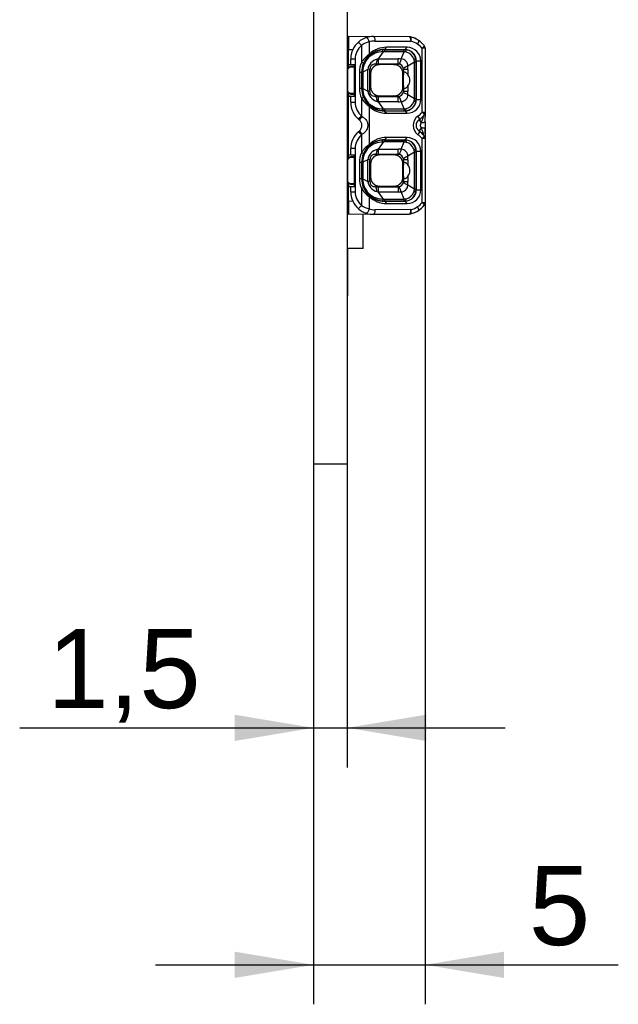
# Model space of a CAD drawing. Header units: millimetres. Extents: x 7 to 819, y 15 to 587.
# Tile 34 of 45: x 647 to 673, y 181 to 225. Entities that reach past the tile are written whole.
import ezdxf
from ezdxf.enums import TextEntityAlignment as Align

# ---------------------------------------------------------------- set-up
doc = ezdxf.new("R2010")
doc.units = ezdxf.units.MM
doc.layers.add('Default', color=7, linetype='Continuous')
doc.layers.add('RECLED_122X50MM_', color=7, linetype='Continuous')
doc.styles.add('SEACAD_Arial', font='arial.ttf')
doc.dimstyles.new('ISO', dxfattribs={"dimtxt": 3.5, "dimasz": 3.5, "dimexe": 1.75, "dimexo": 0, "dimgap": 0.875, "dimtad": 1, "dimtxsty": 'SEACAD_Arial', "dimblk1": '_SE_FILLED', "dimblk2": '_SE_FILLED', "dimsah": 1, "dimcen": 1.75, "dimadec": 0, "dimazin": 0, "dimtfac": 0.5, "dimtdec": 3, "dimtmove": 0, "dimatfit": 3, "dimfxl": 1, "dimarcsym": 0})

# ---------------------------------------------------------------- blocks, each defined once
blk = doc.blocks.new('SE8')
at = {"layer": 'RECLED_122X50MM_', "color": 7, "linetype": 'Continuous'}
for p, q in [((659.584, 254.32), (659.584, 204.82)), ((661.084, 254.32), (661.084, 204.82)), ((661.134, 223.77), (661.134, 223.17)), ((661.134, 223.77), (662.243, 223.76)), ((661.92, 223.71), (661.927, 223.711)), ((662.051, 223.52), (662.051, 222.964)), ((663.841, 223.746), (662.243, 223.76)), ((662.31, 223.56), (663.907, 223.546)), ((661.084, 223.02), (661.134, 223.02)), ((661.134, 222.525), (661.134, 223.17)), ((661.321, 223.168), (661.134, 223.17)), ((661.709, 223.364), (661.709, 222.61)), ((662.053, 222.962), (662.019, 222.89)), ((662.672, 223.083), (662.447, 222.771)), ((662.832, 223.283), (662.734, 223.183)), ((662.734, 223.183), (663.634, 223.18)), ((662.734, 223.171), (662.734, 223.183)), ((662.734, 223.171), (662.734, 223.086)), ((662.734, 223.171), (663.601, 223.171)), ((663.601, 223.086), (662.734, 223.086)), ((663.735, 223.28), (662.832, 223.283)), ((663.472, 222.763), (663.601, 223.086)), ((663.601, 223.086), (663.601, 223.171)), ((663.634, 223.171), (663.601, 223.171)), ((663.634, 223.18), (663.735, 223.28)), ((663.634, 223.171), (663.634, 223.18)), ((664.403, 220.404), (664.403, 223.236)), ((664.534, 223.236), (664.403, 223.236)), ((664.534, 223.236), (664.534, 220.404)), ((661.084, 222.945), (661.134, 222.945)), ((661.134, 222.525), (661.134, 222.345)), ((661.134, 222.525), (661.234, 222.523)), ((661.434, 222.76), (661.234, 222.76)), ((661.234, 222.523), (661.234, 222.76)), ((661.234, 222.523), (661.409, 222.52)), ((661.409, 221.12), (661.409, 222.52)), ((661.434, 222.76), (661.434, 220.845)), ((661.801, 222.571), (661.709, 222.611)), ((662.447, 222.538), (662.335, 222.538)), ((662.335, 222.538), (662.515, 222.512)), ((662.447, 222.771), (662.401, 222.756)), ((662.447, 222.771), (662.447, 222.538)), ((662.447, 222.771), (663.333, 222.771)), ((663.333, 222.538), (662.447, 222.538)), ((663.153, 222.512), (662.515, 222.512)), ((663.153, 222.512), (663.333, 222.538)), ((664.065, 222.629), (663.762, 222.45)), ((664.135, 222.629), (664.065, 222.629)), ((664.065, 221.011), (664.065, 222.629)), ((664.135, 222.67), (664.142, 222.67)), ((664.135, 222.629), (664.135, 221.011)), ((664.345, 222.671), (664.142, 222.67)), ((664.142, 220.97), (664.142, 222.67)), ((664.345, 220.971), (664.345, 222.671)), ((661.104, 222.384), (661.084, 222.384)), ((661.104, 222.137), (661.084, 222.137)), ((661.104, 222.315), (661.184, 222.395)), ((661.104, 222.137), (661.104, 222.384)), ((661.104, 221.123), (661.104, 222.137)), ((661.184, 222.395), (661.234, 222.445)), ((661.384, 222.395), (661.184, 222.395)), ((661.234, 222.445), (661.384, 222.445)), ((661.384, 222.395), (661.384, 222.445)), ((661.384, 222.395), (661.384, 221.245)), ((661.719, 222.17), (661.619, 222.17)), ((661.619, 222.17), (661.619, 221.47)), ((661.734, 222.17), (661.719, 222.17)), ((661.719, 222.17), (661.719, 221.47)), ((661.734, 222.197), (661.733, 222.17)), ((661.734, 221.47), (661.734, 222.17)), ((661.997, 222.301), (661.767, 222.186)), ((661.767, 222.186), (661.767, 222.17)), ((661.767, 222.17), (661.767, 221.47)), ((661.997, 221.339), (661.997, 222.301)), ((662.117, 222.114), (662.089, 222.314)), ((662.089, 221.329), (662.089, 222.314)), ((662.117, 222.114), (662.117, 221.526)), ((663.578, 222.299), (663.551, 222.114)), ((663.551, 221.526), (663.551, 222.114)), ((663.771, 222.299), (663.577, 222.299)), ((663.578, 222.173), (663.578, 222.299)), ((663.771, 222.299), (663.771, 222.066)), ((661.184, 221.245), (661.104, 221.325)), ((661.134, 221.295), (661.134, 221.115)), ((661.234, 221.195), (661.184, 221.245)), ((661.184, 221.245), (661.384, 221.245)), ((661.384, 221.195), (661.384, 221.245)), ((661.619, 221.47), (661.719, 221.47)), ((661.719, 221.47), (661.734, 221.47)), ((661.734, 221.47), (661.734, 221.442)), ((661.734, 221.47), (661.767, 221.47)), ((661.767, 221.47), (661.767, 221.453)), ((661.767, 221.453), (661.997, 221.339)), ((662.089, 221.329), (662.117, 221.526)), ((663.551, 221.526), (663.578, 221.341)), ((663.577, 221.341), (663.771, 221.341)), ((663.578, 221.341), (663.578, 221.467)), ((663.771, 221.574), (663.771, 221.341)), ((661.104, 221.123), (661.084, 221.123)), ((661.104, 220.86), (661.084, 220.86)), ((661.104, 220.86), (661.104, 221.123)), ((661.134, 221.115), (661.234, 221.117)), ((661.134, 218.525), (661.134, 221.115)), ((661.384, 221.195), (661.234, 221.195)), ((661.234, 221.117), (661.409, 221.12)), ((661.234, 220.845), (661.234, 221.117)), ((661.234, 220.845), (661.434, 220.845)), ((661.709, 221.029), (661.801, 221.069)), ((661.709, 221.03), (661.709, 220.241)), ((662.515, 221.128), (662.335, 221.102)), ((662.401, 220.884), (662.447, 220.869)), ((662.447, 221.102), (663.333, 221.102)), ((662.447, 221.102), (662.447, 220.869)), ((663.333, 220.869), (662.447, 220.869)), ((662.447, 220.869), (662.672, 220.557)), ((662.515, 221.128), (663.153, 221.128)), ((663.333, 221.102), (663.153, 221.128)), ((663.359, 221.103), (663.333, 221.102)), ((663.601, 220.554), (663.472, 220.877)), ((663.762, 221.19), (664.065, 221.011)), ((664.065, 221.011), (664.135, 221.011)), ((664.135, 220.97), (664.142, 220.97)), ((664.142, 220.97), (664.345, 220.971)), ((661.134, 220.695), (661.084, 220.695)), ((661.134, 220.62), (661.084, 220.62)), ((661.104, 220.581), (661.084, 220.581)), ((661.104, 219.945), (661.104, 220.581)), ((662.054, 220.679), (662.02, 220.75)), ((662.051, 220.676), (662.051, 218.964)), ((662.734, 220.469), (662.631, 220.474)), ((662.734, 220.554), (662.734, 220.469)), ((662.734, 220.554), (663.601, 220.554)), ((662.734, 220.469), (662.734, 220.457)), ((662.734, 220.469), (663.601, 220.469)), ((663.634, 220.46), (662.734, 220.457)), ((662.734, 220.457), (662.831, 220.357)), ((662.831, 220.357), (663.734, 220.36)), ((663.601, 220.469), (663.601, 220.554)), ((663.601, 220.469), (663.634, 220.469)), ((663.634, 220.469), (663.634, 220.46)), ((663.734, 220.36), (663.634, 220.46)), ((664.403, 220.404), (664.534, 220.404)), ((664.534, 220.404), (664.534, 220.391)), ((664.534, 220.379), (664.534, 220.203)), ((661.104, 219.945), (661.084, 219.945)), ((661.104, 219.687), (661.104, 219.945)), ((661.619, 220.056), (661.578, 220.09)), ((661.75, 220.214), (661.71, 220.241)), ((664.262, 220.066), (664.355, 219.932)), ((664.534, 219.962), (664.534, 219.678)), ((661.104, 219.687), (661.084, 219.687)), ((661.104, 219.05), (661.104, 219.687)), ((661.578, 219.55), (661.619, 219.583)), ((664.355, 219.708), (664.262, 219.574)), ((664.335, 219.791), (664.334, 219.808)), ((664.335, 219.791), (664.355, 219.708)), ((664.534, 219.678), (664.534, 219.246)), ((661.104, 219.05), (661.084, 219.05)), ((661.084, 219.02), (661.134, 219.02)), ((661.134, 219.37), (661.104, 219.37)), ((661.709, 219.399), (661.709, 218.61)), ((661.71, 219.399), (661.75, 219.426)), ((662.672, 219.083), (662.447, 218.771)), ((662.832, 219.283), (662.734, 219.183)), ((662.734, 219.171), (662.734, 219.183)), ((662.734, 219.183), (663.634, 219.18)), ((662.734, 219.171), (662.734, 219.086)), ((662.734, 219.171), (663.601, 219.171)), ((663.601, 219.086), (662.734, 219.086)), ((663.735, 219.28), (662.832, 219.283)), ((663.472, 218.763), (663.601, 219.086)), ((663.634, 219.171), (663.601, 219.171)), ((663.634, 219.18), (663.735, 219.28)), ((663.634, 219.171), (663.634, 219.18)), ((664.403, 216.404), (664.403, 219.236)), ((664.534, 219.236), (664.403, 219.236)), ((664.534, 219.236), (664.534, 216.404)), ((661.084, 218.945), (661.134, 218.945)), ((661.104, 218.863), (661.084, 218.863)), ((661.104, 217.154), (661.104, 218.863)), ((661.434, 218.795), (661.234, 218.795)), ((661.234, 218.523), (661.234, 218.795)), ((661.434, 218.795), (661.434, 216.88)), ((661.801, 218.571), (661.709, 218.611)), ((662.052, 218.962), (662.019, 218.89)), ((662.447, 218.771), (662.401, 218.756)), ((662.447, 218.771), (662.447, 218.538)), ((662.447, 218.771), (663.333, 218.771)), ((664.065, 218.629), (663.762, 218.45)), ((664.135, 218.629), (664.065, 218.629)), ((664.065, 217.011), (664.065, 218.629)), ((664.135, 218.67), (664.142, 218.67)), ((664.135, 218.629), (664.135, 217.011)), ((664.345, 218.671), (664.142, 218.67)), ((664.142, 216.97), (664.142, 218.67)), ((664.345, 216.971), (664.345, 218.671)), ((661.104, 218.315), (661.184, 218.395)), ((661.134, 218.525), (661.134, 218.345)), ((661.134, 218.525), (661.234, 218.523)), ((661.184, 218.395), (661.234, 218.445)), ((661.384, 218.395), (661.184, 218.395)), ((661.234, 218.523), (661.409, 218.52)), ((661.234, 218.445), (661.384, 218.445)), ((661.384, 218.395), (661.384, 218.445)), ((661.384, 218.395), (661.384, 217.245)), ((661.409, 217.12), (661.409, 218.52)), ((661.719, 218.17), (661.619, 218.17)), ((661.619, 218.17), (661.619, 217.47)), ((661.734, 218.17), (661.719, 218.17)), ((661.719, 218.17), (661.719, 217.47)), ((661.734, 218.197), (661.733, 218.17)), ((661.734, 217.47), (661.734, 218.17)), ((661.997, 218.301), (661.767, 218.186)), ((661.767, 218.186), (661.767, 218.17)), ((661.767, 218.17), (661.767, 217.47)), ((661.997, 217.339), (661.997, 218.301)), ((662.117, 218.114), (662.089, 218.314)), ((662.089, 217.329), (662.089, 218.314)), ((662.447, 218.538), (662.335, 218.538)), ((662.335, 218.538), (662.515, 218.512)), ((663.333, 218.538), (662.447, 218.538)), ((663.153, 218.512), (662.515, 218.512)), ((663.153, 218.512), (663.333, 218.538)), ((663.359, 218.537), (663.333, 218.538)), ((663.578, 218.299), (663.551, 218.114)), ((663.771, 218.299), (663.577, 218.299)), ((663.578, 218.173), (663.578, 218.299)), ((663.771, 218.299), (663.771, 218.066)), ((662.117, 218.114), (662.117, 217.526)), ((663.551, 217.526), (663.551, 218.114)), ((661.184, 217.245), (661.104, 217.325)), ((661.134, 217.295), (661.134, 217.115)), ((661.619, 217.47), (661.719, 217.47)), ((661.719, 217.47), (661.734, 217.47)), ((661.734, 217.47), (661.734, 217.442)), ((661.734, 217.47), (661.767, 217.47)), ((661.767, 217.47), (661.767, 217.453)), ((661.767, 217.453), (661.997, 217.339)), ((662.089, 217.329), (662.117, 217.526)), ((663.551, 217.526), (663.578, 217.341)), ((663.577, 217.341), (663.771, 217.341)), ((663.578, 217.341), (663.578, 217.467)), ((663.771, 217.574), (663.771, 217.341)), ((661.104, 217.154), (661.084, 217.154)), ((661.134, 217.115), (661.234, 217.117)), ((661.134, 216.47), (661.134, 217.115)), ((661.234, 217.195), (661.184, 217.245)), ((661.184, 217.245), (661.384, 217.245)), ((661.384, 217.195), (661.234, 217.195)), ((661.234, 217.117), (661.409, 217.12)), ((661.234, 216.88), (661.234, 217.117)), ((661.234, 216.88), (661.434, 216.88)), ((661.384, 217.195), (661.384, 217.245)), ((661.709, 217.029), (661.801, 217.069)), ((661.709, 217.03), (661.709, 216.276)), ((662.515, 217.128), (662.335, 217.102)), ((662.447, 216.869), (662.401, 216.884)), ((662.447, 217.102), (662.447, 216.869)), ((662.447, 217.102), (663.333, 217.102)), ((663.333, 216.869), (662.447, 216.869)), ((662.447, 216.869), (662.672, 216.557)), ((662.515, 217.128), (663.153, 217.128)), ((663.333, 217.102), (663.153, 217.128)), ((663.359, 217.103), (663.333, 217.102)), ((663.601, 216.554), (663.472, 216.877)), ((663.762, 217.19), (664.065, 217.011)), ((664.065, 217.011), (664.135, 217.011)), ((664.135, 216.97), (664.142, 216.97)), ((664.142, 216.97), (664.345, 216.971)), ((661.134, 216.695), (661.084, 216.695)), ((661.134, 216.62), (661.084, 216.62)), ((661.134, 216.47), (661.321, 216.472)), ((661.134, 216.47), (661.134, 215.87)), ((662.02, 216.75), (662.054, 216.679)), ((662.051, 216.676), (662.051, 216.12)), ((662.734, 216.469), (662.631, 216.474)), ((662.734, 216.554), (662.734, 216.469)), ((662.734, 216.554), (663.601, 216.554)), ((662.734, 216.469), (662.734, 216.457)), ((662.734, 216.469), (663.601, 216.469)), ((663.634, 216.46), (662.734, 216.457)), ((662.734, 216.457), (662.831, 216.357)), ((663.601, 216.469), (663.601, 216.554)), ((663.601, 216.469), (663.634, 216.469)), ((663.634, 216.469), (663.634, 216.46)), ((663.734, 216.36), (663.634, 216.46)), ((664.403, 216.404), (664.534, 216.404)), ((663.907, 216.094), (662.31, 216.08)), ((662.831, 216.357), (663.734, 216.36)), ((662.243, 215.88), (661.134, 215.87)), ((661.792, 214.37), (661.792, 215.876)), ((662.243, 215.88), (663.841, 215.894)), ((661.104, 214.374), (661.084, 214.374)), ((661.104, 214.13), (661.104, 214.374)), ((661.792, 214.37), (661.104, 214.37)), ((661.104, 214.124), (661.084, 214.124)), ((661.104, 213.749), (661.104, 214.124)), ((661.104, 213.748), (661.084, 213.748)), ((661.104, 213.331), (661.104, 213.749)), ((661.104, 213.33), (661.084, 213.33)), ((661.104, 212.893), (661.104, 213.331)), ((661.104, 212.893), (661.084, 212.893)), ((661.104, 212.51), (661.084, 212.51)), ((661.104, 212.508), (661.104, 212.893)), ((661.104, 212.265), (661.104, 212.502)), ((661.104, 212.265), (661.084, 212.265)), ((659.584, 204.82), (661.084, 204.82))]:
    blk.add_line(p, q, dxfattribs=at)
for centre, radius, start, end in [((662.234, 222.76), 1, 131.0144, 180), ((662.234, 222.761), 0.999, 108.3025, 131.0198), ((662.32, 222.476), 1.078, 104.4538, 124.5129), ((662.234, 222.761), 0.999, 89.499, 108.3285), ((663.718, 222.881), 0.874, 79.2695, 81.9789), ((663.839, 223.546), 0.2, 76.8462, 89.5009), ((663.638, 222.681), 1.088, 56.2541, 76.9003), ((663.706, 222.68), 0.89, 56.2332, 76.8897), ((663.718, 222.881), 0.874, 63.5257, 69.3399), ((663.713, 222.679), 0.886, 38.8885, 56.643), ((663.653, 222.69), 1.073, 38.7455, 56.6662), ((661.005, 222.771), 0.249, 58.8363, 71.5266), ((662.234, 222.76), 0.8, 131.001, 180), ((662.686, 222.013), 1.144, 123.7381, 148.5382), ((662.735, 222.17), 1.002, 96.0187, 178.4078), ((662.649, 222.201), 0.882, 88.5518, 180.9496), ((662.731, 222.163), 1.019, 89.7982, 134.371), ((662.814, 222.208), 1.075, 89.0618, 135.2606), ((662.734, 222.178), 0.994, 93.3945, 96.0161), ((662.734, 222.509), 0.578, 89.9723, 96.1895), ((662.734, 222.178), 0.994, 89.9975, 93.3945), ((663.503, 222.193), 0.899, 76.9723, 83.7663), ((663.631, 222.669), 0.512, 0.1805, 89.6664), ((663.634, 222.67), 0.501, 359.9633, 90.0317), ((663.598, 222.624), 0.457, 18.6514, 76.3159), ((663.729, 222.664), 0.617, 0.6688, 89.3972), ((664.334, 223.236), 0.2, 0, 38.942), ((662.734, 222.17), 1.116, 156.7364, 180), ((662.734, 222.17), 1.016, 156.7359, 180), ((662.747, 222.167), 1.028, 135.1838, 156.875), ((662.555, 222.211), 0.566, 105.7543, 170.8525), ((281.311, 222.692), 382.022, 359.97677, 0.01186), ((663.331, 221.439), 1.331, 83.9551, 89.9314), ((663.334, 222.294), 0.243, 7.6919, 84.2704), ((663.469, 222.47), 0.294, 356.188, 89.5195), ((663.205, 222.497), 0.87, 8.7498, 18.3473), ((676.084, 222.625), 11.949, 179.7866, 179.983), ((661.75, 220.904), 1.267, 89.2392, 90.7619), ((662.5, 222.3), 1.271, 359.9581, 6.7887), ((662.734, 221.47), 1.116, 180, 203.2666), ((662.734, 221.47), 1.016, 180, 203.2555), ((662.735, 221.47), 1.001, 181.5919, 264.0326), ((662.649, 221.439), 0.882, 179.0311, 271.4643), ((662.555, 221.429), 0.566, 189.1738, 254.2077), ((661.918, 220.171), 1.17, 81.5979, 86.1293), ((663.333, 221.347), 0.244, 275.9442, 352.2185), ((662.398, 221.346), 1.373, 353.4623, 359.7882), ((662.234, 220.845), 1, 180, 228.9861), ((662.234, 220.845), 0.8, 180, 229.0124), ((662.699, 221.639), 1.161, 211.6338, 236.047), ((662.737, 221.466), 1.016, 202.9848, 224.9567), ((662.425, 224.674), 3.572, 268.5568, 270.3529), ((666.514, 220.988), 3.184, 177.9409, 182.1337), ((663.327, 222.214), 1.345, 270.26, 276.1699), ((663.468, 221.172), 0.295, 270.7193, 3.5692), ((663.632, 220.97), 0.51, 270.2016, 0.0078), ((663.634, 220.97), 0.501, 269.9679, 0.0373), ((663.598, 221.016), 0.457, 283.6845, 341.3483), ((663.733, 220.972), 0.612, 270.1558, 359.8856), ((663.206, 221.143), 0.869, 341.6414, 351.2489), ((676.138, 221.014), 12.002, 180.017, 180.2125), ((661.005, 220.87), 0.25, 288.4931, 301.144), ((662.729, 221.473), 1.015, 225.5656, 270.3104), ((662.81, 221.423), 1.065, 224.5296, 271.1298), ((662.74, 221.251), 0.697, 264.3445, 269.4936), ((663.502, 221.457), 0.909, 276.2705, 282.9897), ((663.714, 220.958), 0.884, 304.6205, 321.2051), ((664.334, 220.404), 0.2, 321.0591, 359.9998), ((660.04, 221.565), 2.13, 316.1873, 321.5753), ((657.564, 223.565), 5.362, 319.1237, 321.3171), ((661.435, 219.82), 0.3, 307.8997, 52.0775), ((664.507, 219.82), 0.503, 125.2986, 234.7015), ((664.433, 219.82), 0.3, 124.7621, 235.238), ((663.64, 220.963), 1.091, 304.7479, 321.1608), ((651.496, 220.233), 13.038, 358.7714, 359.857), ((662.234, 218.795), 1, 131.0143, 180), ((659.868, 217.927), 2.358, 38.6377, 43.5015), ((658.107, 216.525), 4.657, 38.5354, 41.0627), ((663.64, 218.677), 1.091, 38.8394, 55.2519), ((671.119, 222.211), 7.213, 200.309, 202.2133), ((660.906, 218.038), 3.821, 20.2584, 22.2416), ((651.371, 219.408), 13.163, 0.1689, 1.215), ((662.234, 218.795), 0.8, 131.0005, 180), ((662.735, 218.17), 1.002, 96.0187, 178.4078), ((662.648, 218.203), 0.88, 88.4253, 181.076), ((662.731, 218.163), 1.019, 89.7982, 134.371), ((662.814, 218.208), 1.075, 89.0615, 135.2726), ((662.734, 218.178), 0.994, 93.3945, 96.0161), ((662.734, 218.509), 0.578, 89.9723, 96.1895), ((662.734, 218.178), 0.994, 89.9975, 93.3945), ((615.701, 219.115), 47.899, 359.9661, 0.0676), ((663.503, 218.194), 0.898, 77.0314, 83.7693), ((663.631, 218.669), 0.512, 0.1805, 89.6664), ((663.634, 218.67), 0.501, 359.9633, 90.0317), ((663.605, 218.633), 0.447, 17.9489, 77.1418), ((663.729, 218.664), 0.617, 0.6688, 89.3972), ((663.714, 218.682), 0.884, 38.7922, 55.3777), ((664.358, 219.247), 0.175, 1.686, 42.5203), ((664.334, 219.236), 0.2, 359.9989, 38.942), ((661.005, 218.771), 0.249, 58.8363, 71.5266), ((662.734, 218.17), 1.116, 156.7363, 180), ((662.686, 218.013), 1.144, 123.7508, 148.5328), ((662.747, 218.167), 1.028, 135.1838, 156.8743), ((662.555, 218.211), 0.566, 105.7543, 170.8525), ((281.936, 218.691), 381.397, 359.97683, 0.01197), ((663.331, 217.439), 1.331, 83.9551, 89.9314), ((663.466, 218.467), 0.297, 356.8009, 88.9066), ((663.203, 218.496), 0.872, 8.7572, 18.3348), ((676.084, 218.625), 11.949, 179.7866, 179.983), ((662.734, 218.17), 1.016, 156.7351, 180), ((661.75, 216.904), 1.267, 89.2392, 90.7619), ((663.334, 218.294), 0.243, 7.6919, 84.2687), ((662.5, 218.3), 1.271, 359.9581, 6.7888), ((662.734, 217.47), 1.116, 180, 203.2635), ((662.734, 217.47), 1.016, 180, 203.2555), ((662.735, 217.47), 1.001, 181.5919, 264.0327), ((662.649, 217.439), 0.882, 179.0311, 271.4643), ((662.555, 217.429), 0.566, 189.1738, 254.2077), ((661.926, 216.231), 1.11, 81.5242, 86.3581), ((663.333, 217.347), 0.245, 276.0546, 352.0984), ((662.398, 217.346), 1.373, 353.4623, 359.7882), ((662.234, 216.88), 1, 180, 228.9852), ((662.234, 216.88), 0.8, 180, 228.9982), ((662.7, 217.639), 1.162, 211.6421, 236.0521), ((662.737, 217.466), 1.016, 202.9853, 224.9584), ((662.425, 220.674), 3.572, 268.5569, 270.3529), ((1138.489, 217.046), 475.156, 179.9933, 180.02134), ((663.334, 218.152), 1.283, 269.9653, 276.166), ((663.469, 217.17), 0.293, 270.4348, 3.8537), ((663.632, 216.97), 0.51, 270.2016, 0.0078), ((663.634, 216.97), 0.501, 269.9679, 0.0373), ((663.605, 217.007), 0.447, 282.9825, 342.0501), ((663.733, 216.972), 0.612, 270.1558, 359.8856), ((663.204, 217.143), 0.871, 341.653, 351.2454), ((676.138, 217.014), 12.002, 180.017, 180.2125), ((661.005, 216.87), 0.25, 288.4931, 301.144), ((662.729, 217.473), 1.015, 225.5691, 270.3102), ((662.831, 217.474), 1.116, 225.6686, 269.9971), ((662.74, 217.251), 0.697, 264.3445, 269.4936), ((663.502, 217.457), 0.909, 276.2705, 282.9897), ((663.711, 216.963), 0.889, 303.4316, 321.1053), ((664.334, 216.404), 0.2, 321.0566, 359.9999), ((662.234, 216.88), 1, 228.9852, 251.6882), ((662.321, 217.165), 1.079, 235.4849, 255.5394), ((663.634, 216.971), 1.101, 283.169, 303.5795), ((663.705, 216.963), 0.893, 283.1184, 303.7254), ((663.711, 216.782), 0.898, 290.8265, 296.2288), ((663.64, 216.962), 1.09, 303.5472, 321.1736), ((662.235, 216.881), 1.002, 251.7054, 270.4824), ((663.711, 216.782), 0.898, 278.2563, 280.6998), ((663.839, 216.094), 0.2, 270.4957, 283.1518)]:
    blk.add_arc(centre, radius, start, end, dxfattribs=at)
for centre, major_axis, ratio, start_param, end_param in [((662.302, 222.66), (0, -0.9), 0.939686, 3.13353, 3.443577), ((663.839, 223.546), (-0.002, -0.2), 0.342009, 1.57378, 3.141698), ((663.623, 221.82), (0, -0.525), 0.116839, 3.975219, 5.449559), ((663.112, 221.82), (-0.746, 0), 0.704087, 2.653791, 3.629395), ((663.623, 217.82), (0, -0.525), 0.116839, 3.975219, 5.449559), ((663.112, 217.82), (-0.746, 0), 0.704087, 2.653791, 3.629395), ((662.302, 216.982), (-0.002, 0.902), 0.939653, 2.838236, 3.147658), ((663.839, 216.094), (-0.002, 0.2), 0.342009, 3.141537, 4.709393)]:
    blk.add_ellipse(centre, major_axis=major_axis, ratio=ratio, start_param=start_param, end_param=end_param, dxfattribs=at)
for points, degree, knots in [([(661.709, 223.364), (661.675, 223.403), (661.641, 223.443), (661.592, 223.499), (661.578, 223.515), (661.578, 223.515)], 3, [0, 0, 0, 0, 0.5, 0.5, 1, 1, 1, 1]), ([(661.927, 223.711), (661.945, 223.711), (661.969, 223.69), (662.015, 223.619), (662.037, 223.57), (662.051, 223.52)], 3, [0, 0, 0, 0, 0.5, 0.5, 1, 1, 1, 1]), ([(662.243, 223.76), (662.261, 223.76), (662.278, 223.739), (662.303, 223.665), (662.31, 223.613), (662.31, 223.56)], 3, [0, 0, 0, 0, 0.5, 0.5, 1, 1, 1, 1]), ([(663.907, 223.546), (663.916, 223.595), (663.918, 223.644), (663.909, 223.716), (663.898, 223.738), (663.885, 223.741)], 3, [0, 0, 0, 0, 0.5, 0.5, 1, 1, 1, 1]), ([(664.242, 223.586), (664.252, 223.577), (664.253, 223.555), (664.238, 223.495), (664.222, 223.458), (664.2, 223.419)], 3, [0, 0, 0, 0, 0.5, 0.5, 1, 1, 1, 1]), ([(663.706, 223.069), (663.702, 223.081), (663.694, 223.106), (663.681, 223.132), (663.669, 223.15), (663.658, 223.161), (663.649, 223.168), (663.641, 223.171), (663.636, 223.171), (663.634, 223.171)], 3, [0, 0, 0, 0, 0.208868, 0.39575, 0.560635, 0.70351, 0.824368, 0.9232, 1, 1, 1, 1]), ([(664.49, 223.361), (664.496, 223.354), (664.491, 223.337), (664.459, 223.292), (664.434, 223.264), (664.403, 223.236)], 3, [0, 0, 0, 0, 0.5, 0.5, 1, 1, 1, 1]), ([(662.335, 222.537), (662.315, 222.535), (662.278, 222.534), (662.225, 222.52), (662.182, 222.499), (662.146, 222.471), (662.12, 222.436), (662.102, 222.396), (662.092, 222.354), (662.091, 222.328), (662.09, 222.314)], 3, [0, 0, 0, 0, 0.192334, 0.35505, 0.490491, 0.603021, 0.700274, 0.792315, 0.88945, 1, 1, 1, 1]), ([(662.515, 222.512), (662.352, 222.512), (662.234, 222.396), (662.117, 222.28), (662.117, 222.114)], 2, [0, 0, 0, 0.5, 0.5, 1, 1, 1]), ([(662.401, 222.756), (662.399, 222.737), (662.392, 222.695), (662.381, 222.639), (662.368, 222.588), (662.352, 222.549), (662.341, 222.542), (662.335, 222.537)], 3, [0, 0, 0, 0, 0.146091, 0.319149, 0.519162, 0.746117, 1, 1, 1, 1]), ([(663.551, 222.114), (663.551, 222.277), (663.435, 222.395), (663.319, 222.512), (663.153, 222.512)], 2, [0, 0, 0, 0.5, 0.5, 1, 1, 1]), ([(663.333, 222.537), (663.337, 222.538), (663.344, 222.537), (663.351, 222.537), (663.354, 222.537), (663.356, 222.537), (663.358, 222.537), (663.359, 222.535)], 3, [0, 0, 0, 0, 0.533331, 0.770577, 0.828309, 0.885689, 1, 1, 1, 1]), ([(664.135, 222.67), (664.135, 222.675), (664.134, 222.688), (664.121, 222.712), (664.091, 222.741), (664.052, 222.76), (664.031, 222.771)], 3, [0, 0, 0, 0, 0.142438, 0.356692, 0.642615, 1, 1, 1, 1]), ([(663.762, 222.45), (663.743, 222.442), (663.705, 222.428), (663.662, 222.407), (663.63, 222.389), (663.607, 222.372), (663.592, 222.358), (663.583, 222.345), (663.578, 222.335), (663.577, 222.329), (663.575, 222.326)], 3, [0, 0, 0, 0, 0.174645, 0.335116, 0.481407, 0.613513, 0.731429, 0.835151, 0.924676, 1, 1, 1, 1]), ([(663.575, 222.326), (663.577, 222.324), (663.577, 222.321), (663.577, 222.318), (663.577, 222.316), (663.577, 222.309), (663.578, 222.303), (663.577, 222.299)], 3, [0, 0, 0, 0, 0.235071, 0.293359, 0.351912, 0.470779, 1, 1, 1, 1]), ([(663.578, 222.173), (663.579, 222.178), (663.582, 222.189), (663.596, 222.196), (663.616, 222.195), (663.642, 222.185), (663.671, 222.168), (663.703, 222.142), (663.737, 222.109), (663.76, 222.08), (663.771, 222.066)], 3, [0, 0, 0, 0, 0.146939, 0.285271, 0.415946, 0.540088, 0.659008, 0.774193, 0.887282, 1, 1, 1, 1]), ([(662.335, 221.103), (662.265, 221.101), (662.201, 221.121), (662.11, 221.202), (662.087, 221.263), (662.089, 221.329)], 3, [0, 0, 0, 0, 0.5, 0.5, 1, 1, 1, 1]), ([(662.117, 221.526), (662.117, 221.363), (662.233, 221.245), (662.349, 221.128), (662.515, 221.128)], 2, [0, 0, 0, 0.5, 0.5, 1, 1, 1]), ([(663.153, 221.128), (663.317, 221.128), (663.434, 221.244), (663.551, 221.36), (663.551, 221.526)], 2, [0, 0, 0, 0.5, 0.5, 1, 1, 1]), ([(663.577, 221.341), (663.578, 221.336), (663.577, 221.331), (663.577, 221.324), (663.577, 221.322), (663.577, 221.321), (663.577, 221.318), (663.577, 221.316), (663.575, 221.314)], 3, [0, 0, 0, 0, 0.529074, 0.648021, 0.706614, 0.735796, 0.764942, 1, 1, 1, 1]), ([(663.771, 221.574), (663.76, 221.56), (663.737, 221.531), (663.703, 221.497), (663.671, 221.472), (663.642, 221.455), (663.616, 221.445), (663.596, 221.444), (663.582, 221.451), (663.579, 221.462), (663.578, 221.467)], 3, [0, 0, 0, 0, 0.112718, 0.225807, 0.340992, 0.459912, 0.584054, 0.714729, 0.853061, 1, 1, 1, 1]), ([(662.335, 221.103), (662.339, 221.1), (662.346, 221.097), (662.356, 221.079), (662.366, 221.055), (662.375, 221.025), (662.383, 220.992), (662.39, 220.957), (662.396, 220.921), (662.4, 220.896), (662.401, 220.884)], 3, [0, 0, 0, 0, 0.160397, 0.310683, 0.450856, 0.580916, 0.700861, 0.810691, 0.910404, 1, 1, 1, 1]), ([(664.135, 220.97), (664.134, 220.962), (664.132, 220.947), (664.118, 220.925), (664.099, 220.907), (664.077, 220.892), (664.054, 220.88), (664.038, 220.873), (664.031, 220.869)], 3, [0, 0, 0, 0, 0.217467, 0.414629, 0.591473, 0.747986, 0.884163, 1, 1, 1, 1]), ([(663.634, 220.469), (663.638, 220.469), (663.648, 220.471), (663.664, 220.484), (663.685, 220.513), (663.699, 220.551), (663.706, 220.571)], 3, [0, 0, 0, 0, 0.150016, 0.366779, 0.650162, 1, 1, 1, 1]), ([(664.403, 220.404), (664.434, 220.376), (664.459, 220.348), (664.491, 220.303), (664.496, 220.286), (664.49, 220.279)], 3, [0, 0, 0, 0, 0.5, 0.5, 1, 1, 1, 1]), ([(661.75, 220.214), (661.775, 220.197), (661.822, 220.165), (661.882, 220.107), (661.929, 220.046), (661.963, 219.979), (661.984, 219.909), (661.99, 219.855), (661.99, 219.821), (661.99, 219.803), (661.987, 219.771), (661.975, 219.705), (661.936, 219.611), (661.859, 219.507), (661.787, 219.454), (661.75, 219.426)], 3, [0, 0, 0, 0, 0.092957, 0.178452, 0.258247, 0.3345, 0.409675, 0.486343, 0.500502, 0.514705, 0.543277, 0.601319, 0.722629, 0.856959, 1, 1, 1, 1]), ([(664.216, 220.231), (664.238, 220.193), (664.255, 220.156), (664.271, 220.098), (664.271, 220.076), (664.262, 220.066)], 3, [0, 0, 0, 0, 0.5, 0.5, 1, 1, 1, 1]), ([(664.334, 219.808), (664.334, 219.819), (664.334, 219.842), (664.339, 219.874), (664.348, 219.904), (664.353, 219.923), (664.355, 219.932)], 3, [0, 0, 0, 0, 0.270491, 0.531384, 0.770064, 1, 1, 1, 1]), ([(664.355, 219.932), (664.364, 219.957), (664.383, 220.006), (664.411, 220.079), (664.438, 220.144), (664.46, 220.2), (664.474, 220.24), (664.482, 220.261), (664.484, 220.267)], 3, [0, 0, 0, 0, 0.1806224, 0.3638665, 0.5498486, 0.69593, 0.8165564, 0.9159554, 0.9159554, 0.9159554, 0.9159554]), ([(664.534, 219.962), (664.533, 219.959), (664.53, 219.955), (664.515, 219.949), (664.493, 219.944), (664.467, 219.94), (664.439, 219.937), (664.41, 219.934), (664.382, 219.933), (664.364, 219.932), (664.355, 219.932)], 3, [0, 0, 0, 0, 0.157442, 0.305579, 0.444421, 0.573984, 0.69429, 0.805367, 0.907253, 1, 1, 1, 1]), ([(664.262, 219.574), (664.271, 219.564), (664.271, 219.542), (664.255, 219.484), (664.238, 219.447), (664.216, 219.409)], 3, [0, 0, 0, 0, 0.5, 0.5, 1, 1, 1, 1]), ([(663.634, 219.171), (663.64, 219.17), (663.651, 219.168), (663.666, 219.154), (663.679, 219.136), (663.689, 219.114), (663.698, 219.092), (663.703, 219.076), (663.705, 219.069)], 3, [0, 0, 0, 0, 0.21638, 0.412888, 0.589513, 0.746245, 0.883076, 1, 1, 1, 1]), ([(664.49, 219.361), (664.496, 219.354), (664.491, 219.337), (664.459, 219.292), (664.434, 219.264), (664.403, 219.236)], 3, [0, 0, 0, 0, 0.5, 0.5, 1, 1, 1, 1]), ([(662.401, 218.756), (662.399, 218.737), (662.392, 218.695), (662.381, 218.639), (662.368, 218.588), (662.352, 218.549), (662.341, 218.542), (662.335, 218.537)], 3, [0, 0, 0, 0, 0.146091, 0.319149, 0.519162, 0.746117, 1, 1, 1, 1]), ([(664.031, 218.771), (664.042, 218.765), (664.068, 218.754), (664.1, 218.732), (664.129, 218.703), (664.133, 218.682), (664.135, 218.67)], 3, [0, 0, 0, 0, 0.181506, 0.408716, 0.681575, 1, 1, 1, 1]), ([(662.335, 218.537), (662.315, 218.535), (662.278, 218.534), (662.225, 218.52), (662.182, 218.499), (662.146, 218.471), (662.12, 218.436), (662.102, 218.396), (662.092, 218.354), (662.091, 218.328), (662.09, 218.314)], 3, [0, 0, 0, 0, 0.192334, 0.35505, 0.490491, 0.603021, 0.700274, 0.792315, 0.88945, 1, 1, 1, 1]), ([(662.515, 218.512), (662.352, 218.512), (662.234, 218.396), (662.117, 218.28), (662.117, 218.114)], 2, [0, 0, 0, 0.5, 0.5, 1, 1, 1]), ([(663.551, 218.114), (663.551, 218.277), (663.435, 218.395), (663.319, 218.512), (663.153, 218.512)], 2, [0, 0, 0, 0.5, 0.5, 1, 1, 1]), ([(663.762, 218.45), (663.743, 218.442), (663.705, 218.428), (663.662, 218.407), (663.63, 218.389), (663.607, 218.372), (663.592, 218.358), (663.583, 218.345), (663.578, 218.335), (663.577, 218.329), (663.575, 218.326)], 3, [0, 0, 0, 0, 0.174645, 0.335116, 0.481407, 0.613513, 0.731429, 0.835151, 0.924676, 1, 1, 1, 1]), ([(663.575, 218.326), (663.577, 218.324), (663.577, 218.321), (663.577, 218.318), (663.577, 218.316), (663.577, 218.309), (663.578, 218.303), (663.577, 218.299)], 3, [0, 0, 0, 0, 0.235071, 0.293359, 0.351912, 0.470779, 1, 1, 1, 1]), ([(663.578, 218.173), (663.579, 218.178), (663.582, 218.189), (663.596, 218.196), (663.616, 218.195), (663.642, 218.185), (663.671, 218.168), (663.703, 218.142), (663.737, 218.109), (663.76, 218.08), (663.771, 218.066)], 3, [0, 0, 0, 0, 0.146939, 0.285271, 0.415946, 0.540088, 0.659008, 0.774193, 0.887282, 1, 1, 1, 1]), ([(662.09, 217.329), (662.091, 217.313), (662.092, 217.283), (662.104, 217.235), (662.128, 217.19), (662.162, 217.153), (662.207, 217.127), (662.264, 217.108), (662.309, 217.106), (662.335, 217.103)], 3, [0, 0, 0, 0, 0.123631, 0.232374, 0.336798, 0.45002, 0.572337, 0.753147, 1, 1, 1, 1]), ([(662.117, 217.526), (662.117, 217.363), (662.233, 217.245), (662.349, 217.128), (662.515, 217.128)], 2, [0, 0, 0, 0.5, 0.5, 1, 1, 1]), ([(663.153, 217.128), (663.317, 217.128), (663.434, 217.244), (663.551, 217.36), (663.551, 217.526)], 2, [0, 0, 0, 0.5, 0.5, 1, 1, 1]), ([(663.577, 217.341), (663.578, 217.336), (663.577, 217.331), (663.577, 217.324), (663.577, 217.322), (663.577, 217.321), (663.577, 217.318), (663.577, 217.316), (663.575, 217.314)], 3, [0, 0, 0, 0, 0.529074, 0.648021, 0.706614, 0.735796, 0.764942, 1, 1, 1, 1]), ([(663.575, 217.314), (663.578, 217.307), (663.582, 217.293), (663.607, 217.266), (663.66, 217.231), (663.726, 217.204), (663.762, 217.19)], 3, [0, 0, 0, 0, 0.165359, 0.387197, 0.665442, 1, 1, 1, 1]), ([(663.771, 217.574), (663.76, 217.56), (663.737, 217.531), (663.703, 217.497), (663.671, 217.472), (663.642, 217.455), (663.616, 217.445), (663.596, 217.444), (663.582, 217.451), (663.579, 217.462), (663.578, 217.467)], 3, [0, 0, 0, 0, 0.112718, 0.225807, 0.340992, 0.459912, 0.584054, 0.714729, 0.853061, 1, 1, 1, 1]), ([(664.031, 216.869), (664.044, 216.875), (664.069, 216.887), (664.096, 216.905), (664.115, 216.922), (664.126, 216.937), (664.132, 216.95), (664.135, 216.961), (664.135, 216.967), (664.135, 216.97)], 3, [0, 0, 0, 0, 0.212085, 0.401116, 0.567077, 0.709956, 0.829741, 0.926424, 1, 1, 1, 1]), ([(663.634, 216.469), (663.638, 216.469), (663.648, 216.471), (663.664, 216.484), (663.685, 216.513), (663.699, 216.551), (663.706, 216.571)], 3, [0, 0, 0, 0, 0.150016, 0.366779, 0.650162, 1, 1, 1, 1]), ([(664.403, 216.404), (664.434, 216.376), (664.459, 216.348), (664.491, 216.303), (664.496, 216.286), (664.49, 216.279)], 3, [0, 0, 0, 0, 0.5, 0.5, 1, 1, 1, 1]), ([(661.578, 216.125), (661.578, 216.125), (661.592, 216.141), (661.641, 216.197), (661.675, 216.236), (661.709, 216.276)], 3, [0, 0, 0, 0, 0.5, 0.5, 1, 1, 1, 1]), ([(662.051, 216.12), (662.036, 216.067), (662.012, 216.014), (661.962, 215.942), (661.937, 215.925), (661.92, 215.93)], 3, [0, 0, 0, 0, 0.5, 0.5, 1, 1, 1, 1]), ([(662.31, 216.08), (662.31, 216.027), (662.303, 215.975), (662.278, 215.901), (662.261, 215.88), (662.243, 215.88)], 3, [0, 0, 0, 0, 0.5, 0.5, 1, 1, 1, 1]), ([(663.885, 215.899), (663.898, 215.902), (663.909, 215.924), (663.918, 215.996), (663.916, 216.045), (663.907, 216.094)], 3, [0, 0, 0, 0, 0.5, 0.5, 1, 1, 1, 1]), ([(664.243, 216.054), (664.251, 216.065), (664.252, 216.087), (664.237, 216.146), (664.222, 216.182), (664.2, 216.221)], 3, [0, 0, 0, 0, 0.5, 0.5, 1, 1, 1, 1])]:
    blk.add_open_spline(points, degree=degree, knots=knots, dxfattribs=at)
for points in [[(662.63, 223.166), (662.642, 223.166), (662.657, 223.137), (662.672, 223.083)], [(663.472, 222.763), (663.431, 222.622), (663.391, 222.541), (663.359, 222.535)], [(661.767, 222.186), (661.746, 222.19), (661.734, 222.194), (661.734, 222.197)], [(662.09, 222.314), (662.086, 222.31), (662.054, 222.306), (661.997, 222.301)], [(661.734, 221.442), (661.734, 221.446), (661.746, 221.45), (661.767, 221.453)], [(663.762, 221.19), (663.645, 221.234), (663.579, 221.277), (663.575, 221.314)], [(663.472, 220.877), (663.432, 221.018), (663.394, 221.099), (663.359, 221.104)], [(662.631, 220.474), (662.642, 220.474), (662.657, 220.504), (662.672, 220.557)], [(662.672, 219.083), (662.657, 219.136), (662.642, 219.166), (662.63, 219.166)], [(663.472, 218.763), (663.431, 218.622), (663.391, 218.541), (663.359, 218.535)], [(661.767, 218.186), (661.746, 218.19), (661.734, 218.194), (661.734, 218.197)], [(662.09, 218.314), (662.086, 218.31), (662.054, 218.306), (661.997, 218.301)], [(661.734, 217.442), (661.734, 217.446), (661.746, 217.45), (661.767, 217.453)], [(663.472, 216.877), (663.432, 217.018), (663.394, 217.099), (663.359, 217.104)], [(662.672, 216.557), (662.657, 216.503), (662.642, 216.474), (662.631, 216.474)]]:
    blk.add_open_spline(points, degree=3, dxfattribs=at)
for points, weights in [([(664.534, 219.678), (664.534, 219.694), (664.462, 219.706), (664.355, 219.708)], [1.14758095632, 0.950810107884, 0.950806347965, 1.14756967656]), ([(662.401, 216.884), (662.382, 217.023), (662.359, 217.098), (662.335, 217.103)], [1.02448116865, 0.991842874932, 0.991839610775, 1.02447137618])]:
    blk.add_rational_spline(points, weights, degree=3, dxfattribs=at)
blk = doc.blocks.new('DMBLK90')
at = {"layer": 'Default', "linetype": 'Continuous'}
for points in [[(656.084, 192.542), (659.584, 193.125), (656.084, 193.709)], [(664.584, 192.542), (664.584, 193.709), (661.084, 193.125)]]:
    blk.add_hatch(color=7, dxfattribs=at).paths.add_polyline_path(points)
at = {"layer": 'Default', "color": 7, "linetype": 'Continuous'}
for p, q in [((659.584, 204.82), (659.584, 191.375)), ((661.084, 204.82), (661.084, 191.375)), ((646.561, 193.125), (668.084, 193.125))]:
    blk.add_line(p, q, dxfattribs=at)
at = {"layer": 'Default', "color": 7, "linetype": 'Continuous', "style": 'SEACAD_Arial'}
blk.add_text('1,5', height=3.5, dxfattribs=at).set_placement((647.786, 197.5), align=Align.TOP_LEFT)
blk = doc.blocks.new('_SE_FILLED')
at = {"color": 0}
blk.add_line((0, 0), (-1, 0), dxfattribs=at)
blk.add_solid([(0, 0), (-1, -0.1665), (-1, 0.1665), (0, 0)], dxfattribs=at)
blk = doc.blocks.new('DMBLK91')
at = {"layer": 'Default', "linetype": 'Continuous'}
for points in [[(656.084, 182.042), (659.584, 182.625), (656.084, 183.209)], [(668.034, 182.042), (668.034, 183.209), (664.534, 182.625)]]:
    blk.add_hatch(color=7, dxfattribs=at).paths.add_polyline_path(points)
at = {"layer": 'Default', "color": 7, "linetype": 'Continuous'}
for p, q in [((664.534, 216.404), (664.534, 180.875)), ((659.584, 204.82), (659.584, 180.875)), ((652.584, 182.625), (673.097, 182.625))]:
    blk.add_line(p, q, dxfattribs=at)
at = {"layer": 'Default', "color": 7, "linetype": 'Continuous', "style": 'SEACAD_Arial'}
blk.add_text('5', height=3.5, dxfattribs=at).set_placement((669.133, 187), align=Align.TOP_LEFT)

msp = doc.modelspace()

# ---------------------------------------------------------------- block references
at = {"layer": 'Default'}
msp.add_blockref('SE8', (0, 0), dxfattribs=at)

# ---------------------------------------------------------------- dimensions: what is measured, and where the dimension line sits
at = {"layer": 'Default', "color": 7, "linetype": 'Continuous'}
dim = msp.add_linear_dim(base=(664.534254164, 182.62522209), p1=(659.584254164, 204.819965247), p2=(664.534254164, 216.404279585), text='\\A1;<> ', dimstyle='ISO', override={"dimdec": 1}, dxfattribs=at)
dim.commit()
dim.dimension.update_dxf_attribs({"geometry": 'DMBLK91', "text_midpoint": (667.90824956, 182.62522209), "dimtype": 160})
dim = msp.add_linear_dim(base=(659.584, 193.125), p1=(659.584, 204.82), p2=(661.084, 204.82), angle=0, text='\\A1;<> ', dimstyle='ISO', dxfattribs=at)
dim.commit()
dim.dimension.update_dxf_attribs({"geometry": 'DMBLK90', "text_midpoint": (655.859, 193.125), "dimtype": 161})

doc.saveas('drawing.dxf')
